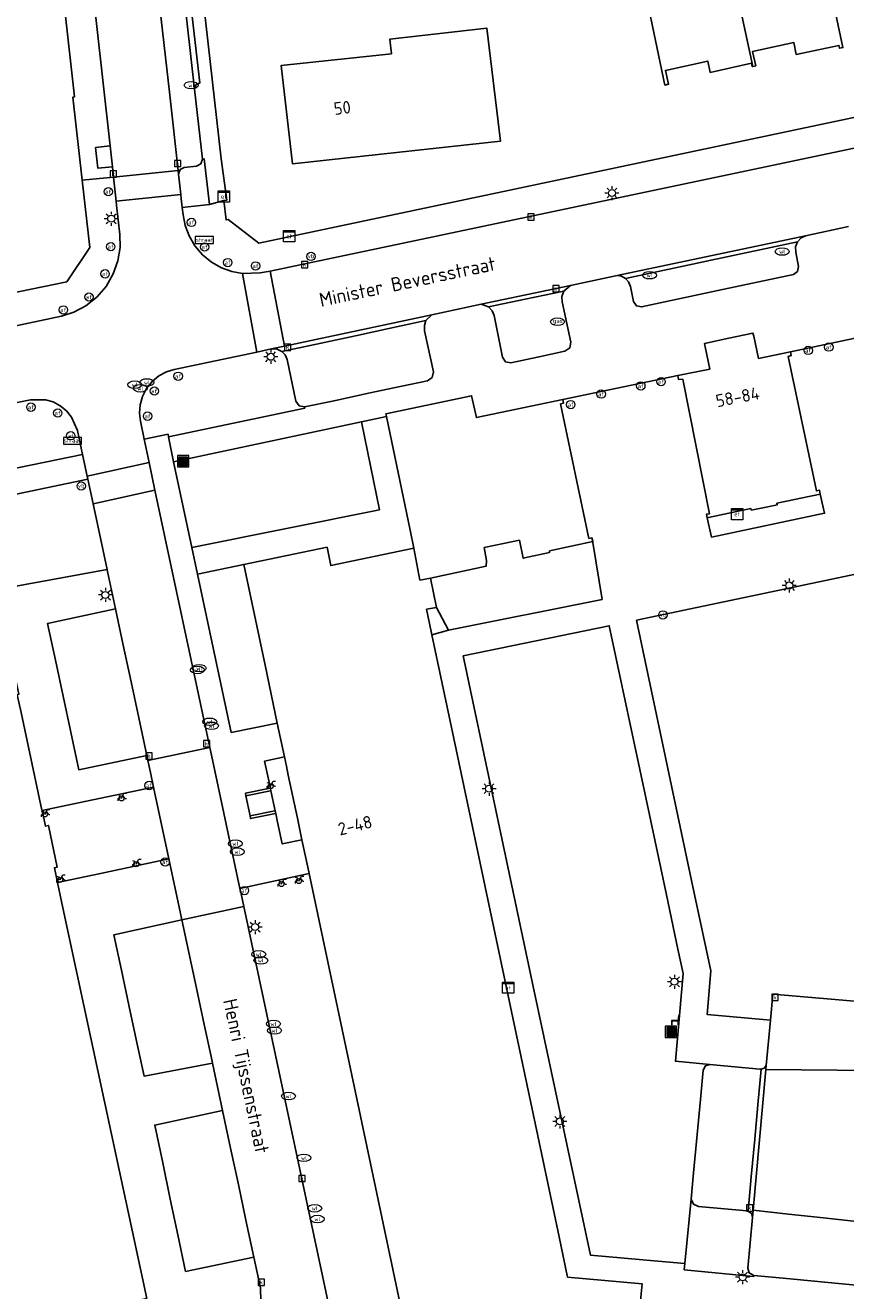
# Model space of a CAD drawing. Header units: metres. Extents: x 197147 to 199131, y 355511 to 356703.
# Tile 91 of 225: x 197950 to 198009, y 356208 to 356299. Entities that reach past the tile are written whole.
import ezdxf
from ezdxf.enums import TextEntityAlignment as Align

# ---------------------------------------------------------------- set-up
doc = ezdxf.new("R2010")
doc.units = ezdxf.units.M
for name, color, linetype in [('B-WE-GR-BEPLANTING_CULTUUR_HEESTERS-GV', 252, 'Continuous'), ('B-WE-GR-GRAS-GV', 252, 'Continuous'), ('B-WE-IE-MEUBILAIR_WEGMEUBILAIR-GV', 252, 'Continuous'), ('B-WE-IE-MEUBILAIR_WEGMEUBILAIR-S', 252, 'Continuous'), ('B-WE-IE-TERREINAFSCHEIDING_KUNSTMATIG_MUUR-GV', 252, 'IE-TERREINAFSCHEIDING-KUNSTMATIG-DICHT'), ('B-WE-KL-ET_LS_SR_KAST-S', 252, 'Continuous'), ('B-WE-OG-BEBOUWING-GV', 252, 'Continuous'), ('B-WE-OG-BEBOUWING_HUISNUMMER-T18', 252, 'Continuous'), ('B-WE-OG-BEBOUWING_STRAATNAAM-T35', 252, 'Continuous'), ('B-WE-OG-TERREIN_ERF-GV', 252, 'Continuous'), ('B-WE-RI-HWA_KOLK-S', 253, 'Continuous'), ('B-WE-VH-GOOT-G', 253, 'Continuous'), ('B-WE-VH-ONVERHARD-GV', 253, 'Continuous'), ('B-WE-VH-VERHARDING_ASFALT-GV', 253, 'Continuous'), ('B-WE-VH-VERHARDING_BETONSTRAATSTEEN-GV', 253, 'Continuous'), ('B-WE-VH-VERHARDING_OPEN-GV', 253, 'Continuous'), ('B-WE-VH-VERHARDING_TEGEL-GV', 253, 'Continuous')]:
    doc.layers.add(name, color=color, linetype=linetype)
doc.styles.add('NLCS-ISO-M-T18', font='NLCS-ISO.ttf', dxfattribs={"height": 1.8})
doc.styles.add('NLCS-ISO-M200-T25', font='NLCS-ISO.ttf')
doc.linetypes.add('IE-TERREINAFSCHEIDING-KUNSTMATIG-DICHT', pattern='A,8,-1,[82,NLCS.SHX,S=0.75,R=90,X=0,Y=0],-1', length=10)

# ---------------------------------------------------------------- blocks, each defined once
blk = doc.blocks.new('BGT-AFVALBAK-SO')
at = {"linetype": 'ByBlock', "lineweight": 18}
h = blk.add_hatch(color=0, dxfattribs=at)
h.dxf.hatch_style = 1
h.paths.add_polyline_path([(-1.5, -1.5), (1.5, -1.5), (1.5, 1.5), (-1.5, 1.5)])
at = {"color": 0, "linetype": 'ByBlock', "lineweight": 18}
for points in [[(-2, -2), (2, -2), (2, 2), (-2, 2)], [(-1.5, -1.5), (1.5, -1.5), (1.5, 1.5), (-1.5, 1.5)]]:
    blk.add_lwpolyline(points, close=True, dxfattribs=at)
blk = doc.blocks.new('BGT-STRAATNAAMBORD-SO')
at = {"color": 0, "linetype": 'ByBlock', "lineweight": 18}
blk.add_lwpolyline([(-3.25, -1.25), (3.25, -1.25), (3.25, 1.25), (-3.25, 1.25)], close=True, dxfattribs=at)
at = {"color": 0, "linetype": 'ByBlock', "lineweight": 18, "style": 'NLCS-ISO-M-T18'}
blk.add_text('straat', height=1.5, dxfattribs=at).set_placement((0, 0.15), align=Align.MIDDLE_CENTER)
blk = doc.blocks.new('BGT-ELEKTRAKAST-SO')
at = {"color": 0, "linetype": 'ByBlock', "lineweight": 18}
for points in [[(-2, 2), (2, 2), (2, 1.68), (-2, 1.68)], [(-2, 1.52), (2, 1.52), (2, -2), (-2, -2)]]:
    blk.add_lwpolyline(points, close=True, dxfattribs=at)
at = {"color": 0, "linetype": 'ByBlock', "lineweight": 18, "style": 'NLCS-ISO-M-T18'}
blk.add_text('et', height=1.5, dxfattribs=at).set_placement((0, 0), align=Align.MIDDLE_CENTER)
blk = doc.blocks.new('BGT-AFSLUITPAAL-SO')
at = {"color": 0, "linetype": 'ByBlock', "lineweight": 18}
blk.add_circle((0, 0), 1.5, dxfattribs=at)
at = {"color": 0, "linetype": 'ByBlock', "lineweight": 18, "style": 'NLCS-ISO-M-T18'}
blk.add_text('af', height=1.5, dxfattribs=at).set_placement((0, 0), align=Align.MIDDLE_CENTER)
blk = doc.blocks.new('BGT-LICHTMAST-SO')
at = {"color": 0, "linetype": 'ByBlock', "lineweight": 18}
for points in [[(-1.25, 0), (-2, 0)], [(-1.41, 1.41), (-0.88, 0.88)], [(0, 2), (0, 1.25)], [(0.88, 0.88), (1.41, 1.41)], [(2, 0), (1.25, 0)], [(-1.41, -1.41), (-0.88, -0.88)], [(0, -1.25), (0, -2)], [(0.88, -0.88), (1.41, -1.41)]]:
    blk.add_lwpolyline(points, dxfattribs=at)
blk.add_circle((0, 0), 1, dxfattribs=at)
blk = doc.blocks.new('BGT-VERKEERSBORDPAAL-SO')
at = {"color": 0, "linetype": 'ByBlock', "lineweight": 18}
blk.add_circle((0, 0), 1.5, dxfattribs=at)
at = {"color": 0, "linetype": 'ByBlock', "lineweight": 18, "style": 'NLCS-ISO-M-T18'}
blk.add_text('vb', height=1.5, dxfattribs=at).set_placement((0, 0.13), align=Align.MIDDLE_CENTER)
blk = doc.blocks.new('BGT-WATERLEIDINGPUT-SO')
at = {"color": 0, "linetype": 'ByBlock', "lineweight": 18}
blk.add_ellipse((0, 0), major_axis=(2.5, 0), ratio=0.54, dxfattribs=at)
at = {"color": 0, "linetype": 'ByBlock', "lineweight": 18, "style": 'NLCS-ISO-M-T18'}
blk.add_text('wl', height=1.5, dxfattribs=at).set_placement((0, 0), align=Align.MIDDLE_CENTER)
blk = doc.blocks.new('BGT-KOLK-SO')
at = {"color": 0, "linetype": 'ByBlock', "lineweight": 18}
blk.add_lwpolyline([(-0.045, -0.045), (0.045, -0.045), (0.045, 0.045), (-0.045, 0.045)], close=True, dxfattribs=at)
at = {"color": 0, "linetype": 'ByBlock', "lineweight": 18, "style": 'NLCS-ISO-M-T18'}
blk.add_text('k', height=0.06, dxfattribs=at).set_placement((0, 0), align=Align.MIDDLE_CENTER)
blk = doc.blocks.new('BGT-GASPUT-SO')
at = {"color": 0, "linetype": 'ByBlock', "lineweight": 18}
blk.add_ellipse((0, 0), major_axis=(2.5, 0), ratio=0.54, dxfattribs=at)
at = {"color": 0, "linetype": 'ByBlock', "lineweight": 18, "style": 'NLCS-ISO-M-T18'}
blk.add_text('gas', height=1.5, dxfattribs=at).set_placement((0.12, 0.3), align=Align.MIDDLE_CENTER)
blk = doc.blocks.new('BGT-FIETSENREK-SO')
at = {"color": 0, "linetype": 'ByBlock', "lineweight": 18}
for points in [[(-1.5, -1.35), (-1.5, -0.54), (-0.73, -0.28), (-0.73, 0.53), (-1.5, 0.79)], [(-0.3, -0.45), (0.6, 1.35), (1.5, 1.35)], [(1.05, -0.45), (0.21, 0.58)], [(1.05, -0.45), (1.5, -0.45)]]:
    blk.add_lwpolyline(points, dxfattribs=at)
blk.add_circle((-0.3, -0.45), 0.9, dxfattribs=at)
blk = doc.blocks.new('BGT-ZITBANK-SO')
at = {"color": 0, "linetype": 'ByBlock', "lineweight": 18}
blk.add_lwpolyline([(-0.91, -1.63), (-0.91, -0.2), (1.09, -0.2), (1.09, -1.63), (1.29, -1.63), (1.29, -0.21), (1.54, 1.78), (1.33, 1.78), (1.11, 0), (-1.11, 0), (-1.11, -1.63)], close=True, dxfattribs=at)

msp = doc.modelspace()

# ---------------------------------------------------------------- linework, layer by layer
at = {"layer": 'B-WE-GR-BEPLANTING_CULTUUR_HEESTERS-GV', "flags": 128}
for points in [[(197968.234, 356275.501), (197967.881, 356275.668), (197967.491, 356275.682), (197966.434, 356275.458), (197960.514, 356274.206), (197959.97, 356274.038), (197959.437, 356273.755), (197958.95, 356273.357), (197958.547, 356272.858), (197958.253, 356272.287), (197958.086, 356271.681), (197958.043, 356271.079), (197958.109, 356270.514), (197958.379, 356269.233), (197960.084, 356269.58), (197960.127, 356269.385), (197969.864, 356271.447), (197969.85, 356271.529), (197969.451, 356271.613), (197969.224, 356271.951), (197968.599, 356274.925), (197968.469, 356275.246), (197968.234, 356275.501)], [(197948.367, 356271.653), (197946.878, 356271.358), (197944.17, 356270.792), (197943.706, 356270.393), (197943.585, 356270.06), (197943.592, 356269.705), (197944.217, 356266.704), (197944.148, 356266.34), (197943.842, 356266.131), (197943.819, 356266.126), (197943.847, 356266.048), (197953.975, 356268.129), (197953.606, 356269.836), (197953.194, 356270.812), (197952.832, 356271.252), (197952.381, 356271.619), (197951.865, 356271.886), (197951.316, 356272.041), (197950.257, 356272.028), (197948.367, 356271.653)], [(197965.496, 356260.272), (197971.457, 356261.5), (197971.727, 356260.188), (197977.661, 356261.434), (197977.393, 356262.723), (197975.704, 356270.852), (197973.918, 356270.472), (197975.205, 356264.186), (197961.793, 356261.475), (197962.197, 356259.571)], [(198001.91, 356264.178), (198001.784, 356264.153), (198001.759, 356264.269), (197998.731, 356263.616), (197998.641, 356263.597), (197998.946, 356262.225), (198007.037, 356263.926), (198006.719, 356265.304), (198006.709, 356265.302), (198003.624, 356264.647), (198003.641, 356264.526), (198003.542, 356264.506), (198002.619, 356264.321), (198001.91, 356264.178)], [(197958.568, 356246.615), (197953.7, 356245.587), (197953.126, 356248.286), (197952.579, 356250.859), (197952.032, 356253.431), (197951.475, 356256.053), (197956.335, 356257.099), (197955.769, 356259.758), (197955.738, 356259.903), (197947.884, 356258.48), (197948.206, 356256.703), (197949.42, 356251.003), (197949.301, 356250.956), (197949.573, 356249.691), (197951.072, 356242.706), (197951.078, 356242.68), (197954.133, 356243.322), (197959.049, 356244.354), (197958.831, 356245.381), (197958.643, 356246.262), (197958.568, 356246.615)], [(197967.9, 356248.91), (197967.022, 356253.058), (197965.496, 356260.272), (197962.197, 356259.571), (197964.601, 356248.255), (197967.9, 356248.91)], [(197960.144, 356239.213), (197955.266, 356238.175), (197952.187, 356237.52), (197952.573, 356235.723), (197955.571, 356221.755), (197957.071, 356214.771), (197958.57, 356207.787)], [(197966.716, 356207.559), (197966.693, 356208.549), (197966.225, 356210.74), (197961.341, 356209.716), (197960.792, 356212.323), (197960.25, 356214.894), (197959.705, 356217.486), (197959.137, 356220.182), (197963.987, 356221.216), (197963.259, 356224.62), (197958.37, 356223.69), (197957.813, 356226.3), (197957.29, 356228.748), (197956.755, 356231.252), (197956.214, 356233.788), (197961.074, 356234.851), (197960.881, 356235.751), (197960.144, 356239.213)], [(197973.127, 356224.197), (197971.601, 356231.412), (197970.172, 356238.171), (197965.225, 356237.1), (197965.308, 356236.709), (197965.499, 356235.815), (197972.776, 356201.672), (197977.669, 356202.729), (197976.18, 356209.766), (197974.654, 356216.981), (197973.127, 356224.197)], [(198001.968, 356209.436), (198001.647, 356209.606), (198001.539, 356209.953), (198001.87, 356213.584), (198001.798, 356213.861), (198001.568, 356214.032), (198001.467, 356214.05), (197998.006, 356214.36), (197997.655, 356214.527), (197997.497, 356214.882), (197997.035, 356210.285), (197996.996, 356209.828), (198001.928, 356209.35), (198001.968, 356209.436)]]:
    msp.add_lwpolyline(points, dxfattribs=at)
at = {"layer": 'B-WE-GR-GRAS-GV', "flags": 128}
for points in [[(197961.793, 356261.475), (197975.205, 356264.186), (197973.918, 356270.472), (197960.489, 356267.614), (197961.793, 356261.475)], [(197954.355, 356266.37), (197936.594, 356262.657), (197937.449, 356257.463), (197938.143, 356256.716), (197947.884, 356258.48), (197955.738, 356259.903), (197954.736, 356264.61), (197954.355, 356266.37)], [(198023.195, 356262.521), (198008.002, 356259.322), (197993.588, 356256.284), (197997.525, 356237.673)], [(197997.921, 356219.499), (197998.156, 356222.021), (197998.351, 356224.109), (197998.51, 356224.411), (197998.836, 356224.511), (197996.361, 356224.742), (197996.913, 356231.024), (197996.547, 356232.748), (197995.719, 356236.647), (197994.265, 356243.489), (197991.63, 356255.891), (197981.199, 356253.727), (197986.122, 356230.416), (197990.292, 356210.886), (197995.106, 356210.457), (197997.035, 356210.285), (197997.497, 356214.882), (197997.666, 356216.767), (197997.921, 356219.499)], [(197997.525, 356237.673), (197998.899, 356231.214), (197998.642, 356228.079), (198003.156, 356227.671), (198003.327, 356229.549), (198005.829, 356229.329), (198008.33, 356229.109), (198010.796, 356228.892)]]:
    msp.add_lwpolyline(points, dxfattribs=at)
at = {"layer": 'B-WE-IE-MEUBILAIR_WEGMEUBILAIR-GV', "flags": 128}
for points in [[(197955.944, 356290.204), (197954.906, 356290.072), (197955.072, 356288.596), (197956.111, 356288.707), (197955.944, 356290.204)], [(197962.544, 356289.259), (197962.441, 356288.919), (197962.129, 356288.75), (197961.243, 356288.655), (197960.951, 356288.498), (197960.843, 356288.184), (197961.005, 356286.729), (197961.037, 356286.443), (197961.108, 356285.792), (197963.052, 356286.015), (197962.677, 356289.271), (197962.544, 356289.259)]]:
    msp.add_lwpolyline(points, dxfattribs=at)
at = {"layer": 'B-WE-IE-TERREINAFSCHEIDING_KUNSTMATIG_MUUR-GV', "ltscale": 0.2, "flags": 128}
for points in [[(197967.404, 356244.275), (197967.382, 356244.27), (197965.614, 356243.913), (197965.659, 356243.715), (197967.423, 356244.073), (197967.446, 356244.078), (197967.404, 356244.275)], [(197967.749, 356242.657), (197967.72, 356242.651), (197965.948, 356242.289), (197965.984, 356242.095), (197967.761, 356242.458), (197967.79, 356242.464), (197967.749, 356242.657)]]:
    msp.add_lwpolyline(points, dxfattribs=at)
at = {"layer": 'B-WE-OG-BEBOUWING-GV', "flags": 128}
for points in [[(198001.897, 356295.874), (198002.115, 356295.923), (198001.882, 356296.953), (198004.823, 356297.591), (198005.002, 356296.739), (198008.057, 356297.382), (198008.102, 356297.179), (198008.344, 356297.232), (198006.382, 356306.474), (198005.978, 356306.387), (198005.694, 356307.844), (198009.032, 356308.528), (198007.881, 356314.403), (198007.101, 356318.077), (198004.048, 356317.436), (198004.679, 356314.432), (198004.312, 356314.355), (198004.427, 356313.81), (198001.353, 356313.164), (197998.418, 356312.547), (197999.088, 356309.5), (197999.742, 356306.523), (197999.603, 356306.494)], [(197993.998, 356303.856), (197993.67, 356303.787), (197994.264, 356300.959), (197995.61, 356294.543), (197995.879, 356294.603), (197995.878, 356294.606), (197995.654, 356295.6), (197998.678, 356296.257), (197998.856, 356295.451), (198001.809, 356296.103), (198001.862, 356295.866), (198001.897, 356295.874), (197999.603, 356306.494), (197998.034, 356306.165), (197998.328, 356304.765), (197993.998, 356303.856)], [(197976.064, 356296.769), (197968.167, 356295.937), (197968.985, 356288.924), (197983.851, 356290.53), (197982.879, 356298.618), (197975.934, 356297.829), (197976.064, 356296.769)], [(197998.731, 356263.616), (198001.759, 356264.269), (198001.784, 356264.153), (198001.91, 356264.178), (198002.619, 356264.321), (198003.542, 356264.506), (198003.641, 356264.526), (198003.624, 356264.647), (198006.709, 356265.302), (198006.719, 356265.304), (198006.67, 356265.574), (198006.452, 356265.529), (198004.44, 356275.141), (198004.643, 356275.211), (198004.592, 356275.48), (198002.3, 356275.002), (198001.962, 356276.586), (198001.913, 356276.817), (198000.185, 356276.444), (197998.456, 356276.07), (197998.502, 356275.841), (197998.822, 356274.244), (197996.531, 356273.771), (197996.584, 356273.494), (197996.893, 356273.511), (197998.8, 356263.889), (197998.592, 356263.87), (197998.641, 356263.597), (197998.731, 356263.616)], [(197978.846, 356259.278), (197982.829, 356260.138), (197982.868, 356260.558), (197982.68, 356261.477), (197984.073, 356261.762), (197985.21, 356261.995), (197985.48, 356260.71), (197985.584, 356260.732), (197987.354, 356261.115), (197987.371, 356261.233), (197990.453, 356261.9), (197990.398, 356262.169), (197990.185, 356262.125), (197988.157, 356271.752), (197988.358, 356271.79), (197988.312, 356272.057), (197982.132, 356270.768), (197981.796, 356272.326), (197975.664, 356271.045), (197975.704, 356270.852), (197977.393, 356262.723), (197977.661, 356261.434)], [(197993.855, 356207.388), (197993.986, 356208.841), (197988.652, 356209.298), (197988.042, 356212.186), (197986.519, 356219.402), (197984.995, 356226.618), (197983.472, 356233.834), (197981.948, 356241.049), (197980.424, 356248.265), (197978.951, 356255.244), (197978.901, 356255.481), (197978.568, 356257.06), (197979.271, 356257.196), (197978.846, 356259.278), (197978.102, 356259.148), (197977.661, 356261.434), (197971.727, 356260.188), (197971.457, 356261.5), (197965.496, 356260.272), (197967.022, 356253.058), (197967.9, 356248.91), (197968.405, 356246.519), (197968.548, 356245.842), (197968.682, 356245.209), (197969.332, 356242.137), (197969.664, 356240.568), (197970.075, 356238.627), (197970.172, 356238.171), (197971.601, 356231.412), (197973.127, 356224.197), (197974.654, 356216.981), (197976.18, 356209.766), (197977.669, 356202.729)], [(197947.224, 356205.344), (197954.662, 356206.946), (197958.57, 356207.787), (197957.071, 356214.771), (197955.571, 356221.755), (197954.072, 356228.739), (197952.573, 356235.723), (197952.187, 356237.52), (197951.959, 356238.582), (197952.17, 356238.624), (197951.532, 356241.61), (197951.317, 356241.565), (197951.078, 356242.68), (197951.072, 356242.706), (197949.573, 356249.691)]]:
    msp.add_lwpolyline(points, dxfattribs=at)
at = {"layer": 'B-WE-OG-TERREIN_ERF-GV', "flags": 128}
for points in [[(197957.425, 356346.455), (197963.897, 356289.282), (197964.295, 356286.324), (197964.078, 356286.282), (197964.237, 356284.899), (197964.384, 356284.924), (197966.573, 356283.252), (198017.582, 356294.025), (198022.544, 356294.968), (198027.544, 356295.684), (198033.801, 356296.272), (198038.395, 356296.504), (198040.08, 356296.542), (198045.22, 356296.476), (198050.351, 356296.151), (198054.327, 356295.809), (198056.501, 356295.658), (198058.527, 356295.437), (198059.221, 356295.968)], [(197926.498, 356275.122), (197926.51, 356275.029), (197945.288, 356278.921), (197952.841, 356280.486), (197954.501, 356282.932), (197953.95, 356287.738), (197953.268, 356293.679), (197953.39, 356293.697), (197952.013, 356306.116)], [(198006.382, 356306.474), (198008.344, 356297.232), (198008.102, 356297.179), (198008.057, 356297.382), (198005.002, 356296.739), (198004.823, 356297.591), (198001.882, 356296.953), (198002.115, 356295.923), (198001.897, 356295.874), (198001.862, 356295.866), (198001.809, 356296.103), (197998.856, 356295.451), (197998.678, 356296.257), (197995.654, 356295.6), (197995.878, 356294.606), (197995.879, 356294.603), (197995.61, 356294.543), (197994.264, 356300.959)], [(197976.064, 356296.769), (197975.934, 356297.829), (197982.879, 356298.618), (197983.851, 356290.53), (197968.985, 356288.924), (197968.167, 356295.937), (197976.064, 356296.769)], [(197980.131, 356255.563), (197991.122, 356257.766), (197990.462, 356261.843), (197990.453, 356261.9), (197987.371, 356261.233), (197987.354, 356261.115), (197985.584, 356260.732), (197985.48, 356260.71), (197985.21, 356261.995), (197984.073, 356261.762), (197982.68, 356261.477), (197982.868, 356260.558), (197982.829, 356260.138), (197978.846, 356259.278), (197979.271, 356257.196)], [(197979.271, 356257.196), (197978.568, 356257.06), (197978.901, 356255.481), (197978.951, 356255.244), (197980.131, 356255.563), (197979.271, 356257.196)]]:
    msp.add_lwpolyline(points, dxfattribs=at)
at = {"layer": 'B-WE-VH-GOOT-G', "flags": 128}
for points in [[(197992.203, 356280.936), (198005.671, 356283.775)], [(197982.484, 356278.869), (197988.854, 356280.223)], [(197968.414, 356275.877), (197978.939, 356278.115)], [(198002.833, 356224.156), (198001.916, 356214.094)], [(198002.859, 356224.436), (198002.833, 356224.156)], [(198001.916, 356214.094), (198001.87, 356213.584)]]:
    msp.add_lwpolyline(points, dxfattribs=at)
at = {"layer": 'B-WE-VH-ONVERHARD-GV', "flags": 128}
for points in [[(197956.111, 356288.707), (197955.944, 356290.204), (197954.906, 356290.072), (197955.072, 356288.596), (197956.111, 356288.707)], [(197961.037, 356286.443), (197961.108, 356285.792), (197963.052, 356286.015), (197962.677, 356289.271), (197962.544, 356289.259), (197962.441, 356288.919), (197962.129, 356288.75), (197961.243, 356288.655), (197960.951, 356288.498), (197960.843, 356288.184), (197961.005, 356286.729), (197961.037, 356286.443)]]:
    msp.add_lwpolyline(points, dxfattribs=at)
at = {"layer": 'B-WE-VH-VERHARDING_ASFALT-GV', "flags": 128}
for points in [[(197954.439, 356303.668), (197955.944, 356290.204), (197956.111, 356288.707), (197956.194, 356287.969), (197960.814, 356288.444), (197960.18, 356294.05), (197959.4, 356300.949)], [(198016.266, 356291.528), (197967.382, 356281.231), (197968.414, 356275.877), (197978.939, 356278.115), (197982.484, 356278.869), (197988.854, 356280.223), (197992.203, 356280.936), (198005.671, 356283.775), (198008.739, 356284.432)], [(197956.335, 356257.099), (197956.89, 356254.494), (197957.446, 356251.885), (197957.993, 356249.313), (197958.568, 356246.615), (197958.643, 356246.262), (197963.076, 356247.175), (197959.152, 356265.573), (197954.736, 356264.61), (197955.738, 356259.903), (197955.769, 356259.758), (197956.335, 356257.099)], [(197958.643, 356246.262), (197958.831, 356245.381), (197959.049, 356244.354), (197960.144, 356239.213), (197960.881, 356235.751), (197961.074, 356234.851), (197965.499, 356235.815), (197965.308, 356236.709), (197965.225, 356237.1), (197963.263, 356246.298), (197963.076, 356247.175)], [(197972.776, 356201.672), (197965.499, 356235.815)], [(197961.074, 356234.851), (197961.619, 356232.299), (197962.144, 356229.841), (197962.671, 356227.375), (197963.231, 356224.752), (197963.259, 356224.62), (197963.987, 356221.216), (197964.56, 356218.535), (197965.115, 356215.935), (197965.659, 356213.391), (197966.225, 356210.74), (197966.693, 356208.549), (197966.716, 356207.559)], [(198010.418, 356224.08), (198007.922, 356224.105), (198005.374, 356224.131), (198002.833, 356224.156), (198001.916, 356214.094), (198004.454, 356213.817), (198006.965, 356213.542), (198009.537, 356213.261)]]:
    msp.add_lwpolyline(points, dxfattribs=at)
at = {"layer": 'B-WE-VH-VERHARDING_BETONSTRAATSTEEN-GV', "flags": 128}
for points in [[(197960.843, 356288.184), (197960.951, 356288.498), (197961.243, 356288.655), (197962.129, 356288.75), (197962.441, 356288.919), (197962.544, 356289.259), (197961.982, 356294.254), (197961.207, 356301.08), (197961.196, 356301.165), (197960.515, 356307.168), (197959.856, 356312.976), (197959.849, 356313.034), (197959.381, 356317.154), (197957.597, 356316.901), (197958.069, 356312.727), (197958.718, 356306.984), (197959.4, 356300.949), (197960.18, 356294.05), (197960.814, 356288.444)], [(197961.005, 356286.729), (197960.843, 356288.184), (197960.814, 356288.444), (197956.194, 356287.969), (197956.378, 356286.246), (197961.005, 356286.729)], [(197956.378, 356286.246), (197956.409, 356285.96), (197956.634, 356283.865), (197956.654, 356282.943), (197956.506, 356281.985), (197956.175, 356281.038), (197955.665, 356280.154), (197954.997, 356279.382), (197954.211, 356278.758), (197953.355, 356278.304), (197952.478, 356278.02), (197947.718, 356277.03), (197947.262, 356276.935)], [(197965.401, 356281.068), (197964.65, 356281.205), (197963.899, 356281.476), (197963.185, 356281.882), (197962.542, 356282.415), (197962.003, 356283.053), (197961.589, 356283.763), (197961.312, 356284.511), (197961.167, 356285.261), (197961.108, 356285.792), (197961.037, 356286.443), (197961.005, 356286.729)], [(198005.106, 356283.347), (198005.35, 356283.612), (198005.671, 356283.775), (197992.203, 356280.936), (197992.514, 356280.878), (197992.79, 356280.725), (197998.915, 356282.029), (198005.106, 356283.347)], [(197992.79, 356280.725), (197993.017, 356280.471), (197993.143, 356280.154), (197993.371, 356279.062), (197993.581, 356278.754), (197993.947, 356278.687), (197999.41, 356279.855), (198004.802, 356281.009), (198005.106, 356281.217), (198005.175, 356281.578), (198004.967, 356282.594), (198004.963, 356282.984), (198005.106, 356283.347)], [(197968.414, 356275.877), (197967.382, 356281.231), (197966.663, 356281.11), (197965.401, 356281.068), (197966.434, 356275.458), (197967.491, 356275.682)], [(197982.484, 356278.869), (197983.005, 356278.683), (197985.634, 356279.233), (197988.389, 356279.809), (197988.854, 356280.223), (197982.484, 356278.869)], [(197983.005, 356278.683), (197983.261, 356278.413), (197983.4, 356278.069), (197983.994, 356275.091), (197984.211, 356274.768), (197984.594, 356274.695), (197986.497, 356275.099), (197988.466, 356275.517), (197988.815, 356275.757), (197988.89, 356276.174), (197988.262, 356279.041), (197988.252, 356279.437), (197988.389, 356279.809)], [(197975.883, 356277.136), (197978.53, 356277.702), (197978.939, 356278.115), (197968.414, 356275.877), (197967.491, 356275.682), (197967.881, 356275.668), (197968.234, 356275.501), (197971.029, 356276.099), (197973.487, 356276.624), (197975.883, 356277.136)], [(197968.234, 356275.501), (197968.469, 356275.246), (197968.599, 356274.925), (197969.224, 356271.951), (197969.451, 356271.613), (197969.85, 356271.529), (197971.958, 356271.98), (197974.424, 356272.507), (197976.793, 356273.013), (197978.644, 356273.409), (197978.983, 356273.643), (197979.057, 356274.048), (197978.425, 356276.98), (197978.413, 356277.35), (197978.53, 356277.702)], [(197958.735, 356267.549), (197958.379, 356269.233), (197958.109, 356270.514), (197958.043, 356271.079), (197958.086, 356271.681), (197958.253, 356272.287), (197958.547, 356272.858), (197958.95, 356273.357), (197959.437, 356273.755), (197959.97, 356274.038), (197960.514, 356274.206), (197966.434, 356275.458)], [(197948.367, 356271.653), (197950.257, 356272.028), (197951.316, 356272.041), (197951.865, 356271.886), (197952.381, 356271.619), (197952.832, 356271.252), (197953.194, 356270.812), (197953.606, 356269.836), (197953.975, 356268.129), (197954.31, 356266.579)], [(197954.355, 356266.37), (197954.736, 356264.61), (197959.152, 356265.573), (197958.735, 356267.549), (197954.31, 356266.579), (197954.355, 356266.37)], [(197953.126, 356248.286), (197953.7, 356245.587), (197958.568, 356246.615), (197957.993, 356249.313), (197957.446, 356251.885), (197956.89, 356254.494), (197956.335, 356257.099), (197951.475, 356256.053), (197952.032, 356253.431), (197952.579, 356250.859), (197953.126, 356248.286)], [(197956.755, 356231.252), (197957.29, 356228.748), (197957.813, 356226.3), (197958.37, 356223.69), (197963.259, 356224.62), (197963.231, 356224.752), (197962.671, 356227.375), (197962.144, 356229.841), (197961.619, 356232.299), (197961.074, 356234.851), (197956.214, 356233.788), (197956.755, 356231.252)], [(198002.833, 356224.156), (198005.374, 356224.131), (198007.922, 356224.105), (198010.418, 356224.08), (198013.58, 356224.049), (198013.227, 356224.209), (198013.099, 356224.575), (198013.448, 356228.141), (198013.332, 356228.517), (198012.984, 356228.7), (198010.796, 356228.892), (198008.33, 356229.109), (198005.829, 356229.329), (198003.327, 356229.549), (198003.156, 356227.671), (198002.859, 356224.436)], [(198002.486, 356224.176), (198002.414, 356224.177), (197998.836, 356224.511), (197998.51, 356224.411), (197998.351, 356224.109), (197998.156, 356222.021), (197997.921, 356219.499), (197997.666, 356216.767), (197997.497, 356214.882), (197997.655, 356214.527), (197998.006, 356214.36), (198001.467, 356214.05), (198001.568, 356214.032)], [(198002.033, 356219.167), (198001.789, 356216.476), (198001.568, 356214.032), (198001.798, 356213.861), (198001.87, 356213.584), (198001.916, 356214.094), (198002.833, 356224.156), (198002.859, 356224.436), (198002.708, 356224.255), (198002.486, 356224.176), (198002.256, 356221.629), (198002.033, 356219.167)], [(197963.987, 356221.216), (197959.137, 356220.182), (197959.705, 356217.486), (197960.25, 356214.894), (197960.792, 356212.323), (197961.341, 356209.716), (197966.225, 356210.74), (197965.659, 356213.391), (197965.115, 356215.935), (197964.56, 356218.535), (197963.987, 356221.216)], [(198001.87, 356213.584), (198001.539, 356209.953), (198001.647, 356209.606), (198001.968, 356209.436), (198001.977, 356209.435), (198004.065, 356209.235), (198006.561, 356208.996), (198009.04, 356208.758), (198010.963, 356208.574), (198010.986, 356208.572), (198011.436, 356208.711), (198011.654, 356209.129), (198011.943, 356212.471), (198012.119, 356212.816), (198012.487, 356212.939), (198009.537, 356213.261), (198006.965, 356213.542), (198004.454, 356213.817), (198001.916, 356214.094)]]:
    msp.add_lwpolyline(points, dxfattribs=at)
at = {"layer": 'B-WE-VH-VERHARDING_OPEN-GV', "flags": 128}
for points in [[(197969.664, 356240.568), (197969.332, 356242.137), (197968.682, 356245.209), (197968.548, 356245.842), (197968.405, 356246.519), (197966.992, 356246.213), (197967.268, 356244.913), (197967.404, 356244.275), (197967.446, 356244.078), (197967.749, 356242.657), (197967.79, 356242.464), (197967.922, 356241.843), (197968.253, 356240.287), (197969.664, 356240.568)], [(197967.446, 356244.078), (197967.423, 356244.073), (197965.659, 356243.715), (197965.948, 356242.289), (197967.72, 356242.651), (197967.749, 356242.657)]]:
    msp.add_lwpolyline(points, dxfattribs=at)
at = {"layer": 'B-WE-VH-VERHARDING_TEGEL-GV', "flags": 128}
for points in [[(197964.078, 356286.282), (197964.295, 356286.324), (197963.897, 356289.282), (197957.425, 356346.455), (197956.925, 356350.873), (197955.553, 356362.988), (197955.262, 356365.562), (197953.028, 356385.289), (197951.827, 356385.156), (197952.09, 356382.781), (197951.941, 356382.766), (197952.637, 356376.623), (197953.396, 356369.934), (197954.135, 356363.414), (197954.148, 356363.3)], [(197952.013, 356306.116), (197953.39, 356293.697), (197953.268, 356293.679), (197953.95, 356287.738)], [(197956.194, 356287.969), (197956.111, 356288.707), (197955.072, 356288.596), (197954.906, 356290.072), (197955.944, 356290.204), (197954.439, 356303.668)], [(197961.982, 356294.254), (197962.083, 356294.559), (197962.363, 356294.697), (197961.679, 356300.713), (197961.372, 356300.805), (197961.207, 356301.08), (197961.982, 356294.254)], [(198017.582, 356294.025), (197966.573, 356283.252), (197964.384, 356284.924), (197964.237, 356284.899), (197964.078, 356286.282), (197963.052, 356286.015), (197961.108, 356285.792), (197961.167, 356285.261), (197961.312, 356284.511), (197961.589, 356283.763), (197962.003, 356283.053), (197962.542, 356282.415), (197963.185, 356281.882), (197963.899, 356281.476), (197964.65, 356281.205), (197965.401, 356281.068), (197966.663, 356281.11), (197967.382, 356281.231), (198016.266, 356291.528)], [(197961.982, 356294.254), (197962.544, 356289.259), (197962.677, 356289.271), (197963.052, 356286.015)], [(197945.771, 356276.625), (197947.262, 356276.935), (197947.718, 356277.03), (197952.478, 356278.02), (197953.355, 356278.304), (197954.211, 356278.758), (197954.997, 356279.382), (197955.665, 356280.154), (197956.175, 356281.038), (197956.506, 356281.985), (197956.654, 356282.943), (197956.634, 356283.865), (197956.409, 356285.96), (197956.378, 356286.246), (197956.194, 356287.969), (197953.95, 356287.738), (197954.501, 356282.932), (197952.841, 356280.486), (197945.288, 356278.921), (197945.771, 356276.625)], [(198008.739, 356284.432), (198005.671, 356283.775), (198005.35, 356283.612), (198005.106, 356283.347), (198004.963, 356282.984), (198004.967, 356282.594), (198005.175, 356281.578), (198005.106, 356281.217), (198004.802, 356281.009), (197999.41, 356279.855), (197993.947, 356278.687), (197993.581, 356278.754), (197993.371, 356279.062), (197993.143, 356280.154), (197993.017, 356280.471), (197992.79, 356280.725), (197992.514, 356280.878), (197992.203, 356280.936), (197988.854, 356280.223), (197988.389, 356279.809), (197988.252, 356279.437), (197988.262, 356279.041), (197988.89, 356276.174), (197988.815, 356275.757), (197988.466, 356275.517), (197986.497, 356275.099), (197984.594, 356274.695), (197984.211, 356274.768), (197983.994, 356275.091), (197983.4, 356278.069), (197983.261, 356278.413), (197983.005, 356278.683), (197982.484, 356278.869), (197978.939, 356278.115), (197978.53, 356277.702), (197978.413, 356277.35), (197978.425, 356276.98), (197979.057, 356274.048), (197978.983, 356273.643), (197978.644, 356273.409), (197976.793, 356273.013), (197974.424, 356272.507), (197971.958, 356271.98), (197969.85, 356271.529), (197969.864, 356271.447), (197960.127, 356269.385)], [(198012.825, 356277.2), (198004.592, 356275.48), (198004.643, 356275.211), (198004.44, 356275.141), (198006.452, 356265.529), (198006.67, 356265.574), (198006.719, 356265.304), (198007.037, 356263.926), (197998.946, 356262.225), (197998.641, 356263.597), (197998.592, 356263.87), (197998.8, 356263.889), (197996.893, 356273.511), (197996.584, 356273.494), (197996.531, 356273.771), (197988.312, 356272.057), (197988.358, 356271.79), (197988.157, 356271.752), (197990.185, 356262.125), (197990.398, 356262.169), (197990.453, 356261.9), (197990.462, 356261.843), (197991.122, 356257.766), (197980.131, 356255.563), (197978.951, 356255.244), (197980.424, 356248.265)], [(197996.531, 356273.771), (197998.822, 356274.244), (197998.502, 356275.841), (197998.456, 356276.07), (198000.185, 356276.444), (198001.913, 356276.817), (198001.962, 356276.586), (198002.3, 356275.002), (198004.592, 356275.48)], [(197960.489, 356267.614), (197973.918, 356270.472), (197975.704, 356270.852), (197975.664, 356271.045), (197981.796, 356272.326), (197982.132, 356270.768), (197988.312, 356272.057)], [(197967.382, 356244.27), (197967.404, 356244.275), (197967.268, 356244.913), (197966.992, 356246.213), (197968.405, 356246.519), (197967.9, 356248.91), (197964.601, 356248.255), (197962.197, 356259.571), (197961.793, 356261.475), (197960.489, 356267.614), (197960.127, 356269.385), (197960.084, 356269.58), (197958.379, 356269.233), (197958.735, 356267.549), (197959.152, 356265.573), (197963.076, 356247.175), (197963.263, 356246.298), (197965.225, 356237.1), (197970.172, 356238.171), (197970.075, 356238.627), (197969.664, 356240.568), (197968.253, 356240.287), (197967.922, 356241.843), (197967.79, 356242.464), (197967.761, 356242.458), (197965.984, 356242.095), (197965.948, 356242.289), (197965.659, 356243.715), (197965.614, 356243.913), (197967.382, 356244.27)], [(197936.594, 356262.657), (197954.355, 356266.37), (197954.31, 356266.579), (197953.975, 356268.129), (197943.847, 356266.048)], [(198009.04, 356208.758), (198006.561, 356208.996), (198004.065, 356209.235), (198001.977, 356209.435), (198001.968, 356209.436), (198001.928, 356209.35), (197996.996, 356209.828), (197997.035, 356210.285), (197995.106, 356210.457), (197990.292, 356210.886), (197986.122, 356230.416), (197981.199, 356253.727), (197991.63, 356255.891), (197994.265, 356243.489), (197995.719, 356236.647), (197996.547, 356232.748), (197996.913, 356231.024), (197996.361, 356224.742), (197998.836, 356224.511), (198002.414, 356224.177), (198002.486, 356224.176), (198002.708, 356224.255), (198002.859, 356224.436), (198003.156, 356227.671), (197998.642, 356228.079), (197998.899, 356231.214), (197997.525, 356237.673), (197993.588, 356256.284), (198008.002, 356259.322), (198023.195, 356262.521)], [(197980.424, 356248.265), (197981.948, 356241.049), (197983.472, 356233.834), (197984.995, 356226.618), (197986.519, 356219.402), (197988.042, 356212.186), (197988.652, 356209.298), (197993.986, 356208.841), (197993.855, 356207.388)], [(197960.144, 356239.213), (197959.049, 356244.354), (197954.133, 356243.322), (197951.078, 356242.68), (197951.317, 356241.565), (197951.532, 356241.61), (197952.17, 356238.624), (197951.959, 356238.582), (197952.187, 356237.52), (197955.266, 356238.175), (197960.144, 356239.213)]]:
    msp.add_lwpolyline(points, dxfattribs=at)

# ---------------------------------------------------------------- block references
at = {"layer": 'B-WE-IE-MEUBILAIR_WEGMEUBILAIR-S'}
for name, p, xscale, yscale, zscale in [('BGT-WATERLEIDINGPUT-SO', (197961.747, 356294.539), 0.2, 0.2, 0.2), ('BGT-AFSLUITPAAL-SO', (197955.816, 356286.924), 0.2, 0.2, 0.2), ('BGT-LICHTMAST-SO', (197991.83, 356286.825), 0.25, 0.25, 0.25), ('BGT-LICHTMAST-SO', (197956.023, 356284.992), 0.25, 0.25, 0.25), ('BGT-AFSLUITPAAL-SO', (197961.759, 356284.727), 0.2, 0.2, 0.2), ('BGT-STRAATNAAMBORD-SO', (197962.682, 356283.46), 0.2, 0.2, 0.2), ('BGT-AFSLUITPAAL-SO', (197955.992, 356282.993), 0.2, 0.2, 0.2), ('BGT-AFSLUITPAAL-SO', (197962.708, 356282.967), 0.2, 0.2, 0.2), ('BGT-VERKEERSBORDPAAL-SO', (197970.31, 356282.292), 0.2, 0.2, 0.2), ('BGT-WATERLEIDINGPUT-SO', (198003.996, 356282.644), 0.2, 0.2, 0.2), ('BGT-AFSLUITPAAL-SO', (197964.354, 356281.852), 0.2, 0.2, 0.2), ('BGT-AFSLUITPAAL-SO', (197966.346, 356281.617), 0.2, 0.2, 0.2), ('BGT-AFSLUITPAAL-SO', (197955.584, 356281.048), 0.2, 0.2, 0.2), ('BGT-WATERLEIDINGPUT-SO', (197994.518, 356280.95), 0.2, 0.2, 0.2), ('BGT-AFSLUITPAAL-SO', (197954.434, 356279.391), 0.2, 0.2, 0.2), ('BGT-AFSLUITPAAL-SO', (197952.605, 356278.47), 0.2, 0.2, 0.2), ('BGT-GASPUT-SO', (197987.938, 356277.628), 0.2, 0.2, 0.2), ('BGT-LICHTMAST-SO', (197967.428, 356275.115), 0.25, 0.25, 0.25), ('BGT-AFSLUITPAAL-SO', (198005.863, 356275.573), 0.2, 0.2, 0.2), ('BGT-AFSLUITPAAL-SO', (198007.336, 356275.809), 0.2, 0.2, 0.2), ('BGT-WATERLEIDINGPUT-SO', (197958.576, 356273.283), 0.2, 0.2, 0.2), ('BGT-AFSLUITPAAL-SO', (197960.811, 356273.725), 0.2, 0.2, 0.2), ('BGT-AFSLUITPAAL-SO', (197995.342, 356273.34), 0.2, 0.2, 0.2), ('BGT-WATERLEIDINGPUT-SO', (197957.703, 356273.12), 0.2, 0.2, 0.2), ('BGT-WATERLEIDINGPUT-SO', (197958.103, 356272.864), 0.2, 0.2, 0.2), ('BGT-AFSLUITPAAL-SO', (197959.106, 356272.67), 0.2, 0.2, 0.2), ('BGT-AFSLUITPAAL-SO', (197991.059, 356272.448), 0.2, 0.2, 0.2), ('BGT-AFSLUITPAAL-SO', (197993.891, 356273.034), 0.2, 0.2, 0.2), ('BGT-AFSLUITPAAL-SO', (197950.281, 356271.517), 0.2, 0.2, 0.2), ('BGT-AFSLUITPAAL-SO', (197988.885, 356271.702), 0.2, 0.2, 0.2), ('BGT-AFSLUITPAAL-SO', (197952.203, 356271.098), 0.2, 0.2, 0.2), ('BGT-AFSLUITPAAL-SO', (197958.625, 356270.87), 0.2, 0.2, 0.2), ('BGT-STRAATNAAMBORD-SO', (197953.25, 356269.108), 0.2, 0.2, 0.2), ('BGT-AFSLUITPAAL-SO', (197953.133, 356269.472), 0.2, 0.2, 0.2), ('BGT-AFVALBAK-SO', (197961.17, 356267.651), 0.2, 0.2, 0.2), ('BGT-VERKEERSBORDPAAL-SO', (197953.879, 356265.876), 0.2, 0.2, 0.2), ('BGT-LICHTMAST-SO', (198004.507, 356258.764), 0.25, 0.25, 0.25), ('BGT-LICHTMAST-SO', (197955.609, 356258.085), 0.25, 0.25, 0.25), ('BGT-VERKEERSBORDPAAL-SO', (197995.473, 356256.661), 0.2, 0.2, 0.2), ('BGT-WATERLEIDINGPUT-SO', (197962.184, 356252.724), 0.2, 0.2, 0.2), ('BGT-WATERLEIDINGPUT-SO', (197962.313, 356252.854), 0.2, 0.2, 0.2), ('BGT-WATERLEIDINGPUT-SO', (197963.066, 356249.019), 0.2, 0.2, 0.2), ('BGT-WATERLEIDINGPUT-SO', (197963.191, 356248.733), 0.2, 0.2, 0.2), ('BGT-AFSLUITPAAL-SO', (197958.729, 356244.461), 0.2, 0.2, 0.2), ('BGT-FIETSENREK-SO', (197967.48, 356244.495), 0.2, 0.2, 0.2), ('BGT-LICHTMAST-SO', (197983.04, 356244.235), 0.25, 0.25, 0.25), ('BGT-FIETSENREK-SO', (197956.81, 356243.634), 0.2, 0.2, 0.2), ('BGT-FIETSENREK-SO', (197951.345, 356242.481), 0.2, 0.2, 0.2), ('BGT-WATERLEIDINGPUT-SO', (197964.899, 356240.311), 0.2, 0.2, 0.2), ('BGT-WATERLEIDINGPUT-SO', (197965.041, 356239.725), 0.2, 0.2, 0.2), ('BGT-FIETSENREK-SO', (197957.867, 356238.917), 0.2, 0.2, 0.2), ('BGT-AFSLUITPAAL-SO', (197959.883, 356238.994), 0.2, 0.2, 0.2), ('BGT-FIETSENREK-SO', (197952.442, 356237.807), 0.2, 0.2, 0.2), ('BGT-FIETSENREK-SO', (197968.256, 356237.505), 0.2, 0.2, 0.2), ('BGT-FIETSENREK-SO', (197969.506, 356237.72), 0.2, 0.2, 0.2), ('BGT-AFSLUITPAAL-SO', (197965.546, 356236.949), 0.2, 0.2, 0.2), ('BGT-LICHTMAST-SO', (197966.314, 356234.341), 0.25, 0.25, 0.25), ('BGT-WATERLEIDINGPUT-SO', (197966.569, 356232.391), 0.2, 0.2, 0.2), ('BGT-WATERLEIDINGPUT-SO', (197966.721, 356231.957), 0.2, 0.2, 0.2), ('BGT-LICHTMAST-SO', (197996.298, 356230.428), 0.25, 0.25, 0.25), ('BGT-WATERLEIDINGPUT-SO', (197967.623, 356227.419), 0.2, 0.2, 0.2), ('BGT-ZITBANK-SO', (197996.317, 356227.665), 0.2, 0.2, 0.2), ('BGT-WATERLEIDINGPUT-SO', (197967.694, 356226.943), 0.2, 0.2, 0.2), ('BGT-AFVALBAK-SO', (197996.042, 356226.85), 0.2, 0.2, 0.2), ('BGT-WATERLEIDINGPUT-SO', (197968.702, 356222.256), 0.2, 0.2, 0.2), ('BGT-LICHTMAST-SO', (197988.105, 356220.442), 0.25, 0.25, 0.25), ('BGT-WATERLEIDINGPUT-SO', (197969.803, 356217.839), 0.2, 0.2, 0.2), ('BGT-WATERLEIDINGPUT-SO', (197970.575, 356214.231), 0.2, 0.2, 0.2), ('BGT-WATERLEIDINGPUT-SO', (197970.759, 356213.464), 0.2, 0.2, 0.2), ('BGT-LICHTMAST-SO', (198001.168, 356209.301), 0.25, 0.25, 0.25)]:
    msp.add_blockref(name, p, dxfattribs=dict(at, xscale=xscale, yscale=yscale, zscale=zscale))
at = {"layer": 'B-WE-KL-ET_LS_SR_KAST-S', "xscale": 0.2, "yscale": 0.2, "zscale": 0.2}
for p in [(197964.075, 356286.584), (197968.754, 356283.741), (198000.776, 356263.864), (197984.401, 356230.004)]:
    msp.add_blockref('BGT-ELEKTRAKAST-SO', p, dxfattribs=at)
at = {"layer": 'B-WE-RI-HWA_KOLK-S', "xscale": 5, "yscale": 5, "zscale": 5}
for p in [(197960.774, 356288.94), (197956.168, 356288.193), (197986.037, 356285.109), (197969.854, 356281.712), (197987.818, 356279.985), (197968.641, 356275.796), (197962.841, 356247.456), (197958.724, 356246.582), (198003.488, 356229.311), (197969.661, 356216.362), (198001.685, 356214.248), (197966.754, 356208.941)]:
    msp.add_blockref('BGT-KOLK-SO', p, dxfattribs=at)

# ---------------------------------------------------------------- texts
at = {"layer": 'B-WE-OG-BEBOUWING_HUISNUMMER-T18', "char_height": 0.9, "attachment_point": 5, "style": 'NLCS-ISO-M200-T25'}
for s, insert, rotation in [('50', (197972.546, 356292.92), 6.7), ('58-84', (198000.815, 356272.241), 11), ('2-48', (197973.462, 356241.611), 14)]:
    msp.add_mtext(s, dxfattribs=dict(at, insert=insert, rotation=rotation))
at = {"layer": 'B-WE-OG-BEBOUWING_STRAATNAAM-T35', "char_height": 1, "attachment_point": 5, "style": 'NLCS-ISO-M200-T25'}
for s, insert, rotation in [('Minister Beversstraat', (197977.2, 356280.491), 11.9), ('Henri Tijssenstraat', (197965.529, 356223.66), 282)]:
    msp.add_mtext(s, dxfattribs=dict(at, insert=insert, rotation=rotation))

doc.saveas('drawing.dxf')
